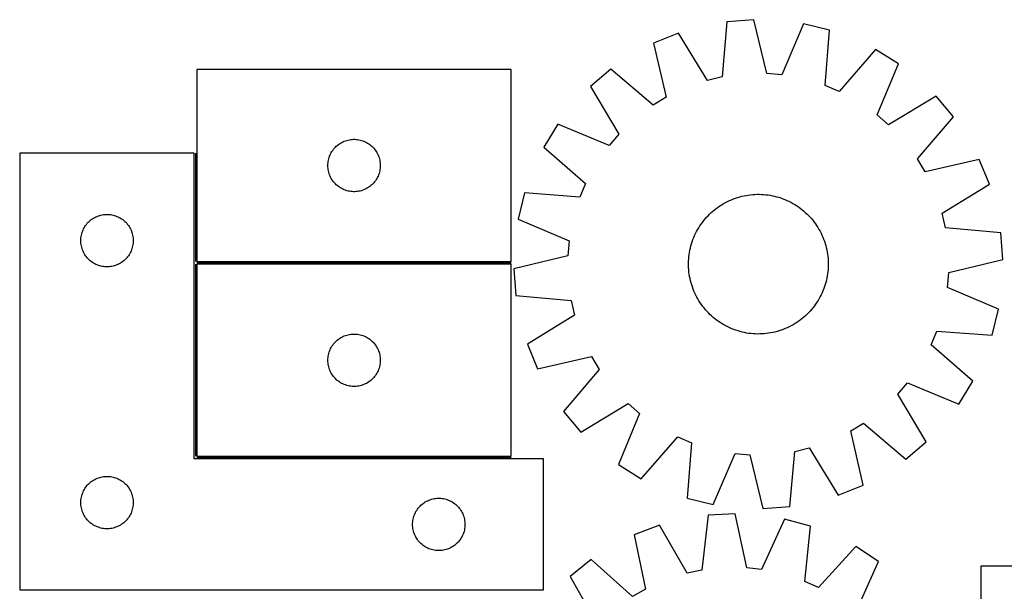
# Model space of a CAD drawing. Header units: millimetres. Extents: x 7 to 1493, y 7 to 2993.
# Tile 7 of 13: x 7 to 570, y 2666 to 2993. Entities that reach past the tile are written whole.
import ezdxf

# ---------------------------------------------------------------- set-up
doc = ezdxf.new("R2010")
doc.units = ezdxf.units.MM
doc.layers.add('COMMON', color=5, linetype='CONTINUOUS', true_color=0x0000ff)
doc.layers.add('CUT', color=7, linetype='CONTINUOUS', true_color=0x000000)

msp = doc.modelspace()

# ---------------------------------------------------------------- linework, layer by layer
at = {"layer": 'COMMON'}
for p, q in [((107.365693, 2916.894316), (107.365693, 2854.894318)), ((107.365693, 2853.394317), (107.365693, 2743.394317)), ((288.115694, 2854.144318), (108.115694, 2854.144318)), ((108.115694, 2742.644316), (288.115694, 2742.644316))]:
    msp.add_line(p, q, dxfattribs=at)
at = {"layer": 'CUT'}
for p, q in [((411.665427, 2992.260379), (408.847474, 2960.62126)), ((427.009635, 2993.394315), (411.665427, 2992.260379)), ((434.447832, 2962.513123), (427.009635, 2993.394315)), ((455.449493, 2991.019383), (442.992435, 2961.799588)), ((470.393108, 2987.356199), (455.449493, 2991.019383)), ((383.88362, 2985.730674), (369.640816, 2979.910616)), ((400.500579, 2958.659445), (383.88362, 2985.730674)), ((467.924441, 2955.687911), (470.393108, 2987.356199)), ((369.640816, 2979.910616), (376.737809, 2948.94923)), ((496.707126, 2976.309105), (475.830346, 2952.368871)), ((509.787362, 2968.207379), (496.707126, 2976.309105)), ((497.653481, 2938.851908), (509.787362, 2968.207379)), ((288.115694, 2964.894318), (108.115694, 2964.894318)), ((108.115694, 2964.894318), (108.115694, 2854.894318)), ((288.115694, 2854.894318), (288.115694, 2964.894318)), ((345.236538, 2965.115447), (333.489323, 2955.178974)), ((369.405674, 2944.5041), (345.236538, 2965.115447)), ((408.847474, 2960.62126), (400.500579, 2958.659445)), ((442.992435, 2961.799588), (434.447832, 2962.513123)), ((333.489323, 2955.178974), (349.806559, 2927.926038)), ((475.830346, 2952.368871), (467.924441, 2955.687911)), ((531.399741, 2949.56949), (504.146804, 2933.252254)), ((541.336213, 2937.822275), (531.399741, 2949.56949)), ((376.737809, 2948.94923), (369.405674, 2944.5041)), ((504.146804, 2933.252254), (497.653481, 2938.851908)), ((520.724867, 2913.653138), (541.336213, 2937.822275)), ((314.851434, 2933.566595), (306.749707, 2920.486359)), ((344.206905, 2921.432714), (314.851434, 2933.566595)), ((349.806559, 2927.926038), (344.206905, 2921.432714)), ((187.373411, 2920.36348), (187.926594, 2920.902598)), ((187.926594, 2920.902598), (188.506796, 2921.412525)), ((188.506796, 2921.412525), (189.11248, 2921.891907)), ((189.11248, 2921.891907), (189.742038, 2922.339473)), ((189.742038, 2922.339473), (190.393802, 2922.754037)), ((190.393802, 2922.754037), (191.066043, 2923.1345)), ((191.066043, 2923.1345), (191.756978, 2923.479852)), ((191.756978, 2923.479852), (192.464775, 2923.789177)), ((192.464775, 2923.789177), (193.187558, 2924.061656)), ((193.187558, 2924.061656), (193.923409, 2924.296566)), ((193.923409, 2924.296566), (194.670378, 2924.493284)), ((194.670378, 2924.493284), (195.426482, 2924.651287)), ((195.426482, 2924.651287), (196.189719, 2924.770158)), ((196.189719, 2924.770158), (196.958062, 2924.849581)), ((196.958062, 2924.849581), (197.729475, 2924.889345)), ((197.729475, 2924.889345), (198.501913, 2924.889345)), ((198.501913, 2924.889345), (199.273326, 2924.849581)), ((199.273326, 2924.849581), (200.041669, 2924.770158)), ((200.041669, 2924.770158), (200.804905, 2924.651287)), ((200.804905, 2924.651287), (201.56101, 2924.493284)), ((201.56101, 2924.493284), (202.307978, 2924.296566)), ((202.307978, 2924.296566), (203.04383, 2924.061656)), ((203.04383, 2924.061656), (203.766612, 2923.789177)), ((203.766612, 2923.789177), (204.47441, 2923.479852)), ((204.47441, 2923.479852), (205.165345, 2923.1345)), ((205.165345, 2923.1345), (205.837586, 2922.754037)), ((205.837586, 2922.754037), (206.48935, 2922.339473)), ((206.48935, 2922.339473), (207.118908, 2921.891907)), ((207.118908, 2921.891907), (207.724592, 2921.412525)), ((207.724592, 2921.412525), (208.304794, 2920.902598)), ((208.304794, 2920.902598), (208.857977, 2920.36348)), ((106.615693, 2916.894316), (6.615693, 2916.894316)), ((6.615693, 2916.894316), (6.615693, 2666.894316)), ((106.615693, 2741.894316), (106.615693, 2916.894316)), ((183.826163, 2914.45604), (184.079942, 2915.185599)), ((184.079942, 2915.185599), (184.37094, 2915.901127)), ((184.37094, 2915.901127), (184.698388, 2916.600725)), ((184.698388, 2916.600725), (185.061415, 2917.282539)), ((185.061415, 2917.282539), (185.45906, 2917.944761)), ((185.45906, 2917.944761), (185.890269, 2918.585634)), ((185.890269, 2918.585634), (186.353897, 2919.20346)), ((186.353897, 2919.20346), (186.848715, 2919.7966)), ((186.848715, 2919.7966), (187.373411, 2920.36348)), ((208.857977, 2920.36348), (209.382673, 2919.7966)), ((209.382673, 2919.7966), (209.877491, 2919.20346)), ((209.877491, 2919.20346), (210.341119, 2918.585634)), ((210.341119, 2918.585634), (210.772327, 2917.944761)), ((210.772327, 2917.944761), (211.169972, 2917.282539)), ((211.169972, 2917.282539), (211.533, 2916.600725)), ((211.533, 2916.600725), (211.860447, 2915.901127)), ((211.860447, 2915.901127), (212.151446, 2915.185599)), ((212.151446, 2915.185599), (212.405225, 2914.45604)), ((306.749707, 2920.486359), (330.689941, 2899.60958)), ((183.115694, 2909.894318), (183.135582, 2910.666499)), ((183.135582, 2909.122137), (183.115694, 2909.894318)), ((183.135582, 2910.666499), (183.195196, 2911.436633)), ((183.195196, 2911.436633), (183.294375, 2912.202677)), ((183.294375, 2912.202677), (183.432859, 2912.962599)), ((183.432859, 2912.962599), (183.610278, 2913.714385)), ((183.610278, 2913.714385), (183.826163, 2914.45604)), ((212.405225, 2914.45604), (212.62111, 2913.714385)), ((212.62111, 2913.714385), (212.798529, 2912.962599)), ((212.798529, 2912.962599), (212.937012, 2912.202677)), ((212.937012, 2912.202677), (213.036192, 2911.436633)), ((213.036192, 2911.436633), (213.095805, 2910.666499)), ((213.095805, 2910.666499), (213.115694, 2909.894318)), ((213.115694, 2909.894318), (213.095805, 2909.122137)), ((525.169997, 2906.321004), (520.724867, 2913.653138)), ((556.131383, 2913.417997), (525.169997, 2906.321004)), ((561.951441, 2899.175192), (556.131383, 2913.417997)), ((183.195196, 2908.352003), (183.135582, 2909.122137)), ((183.294375, 2907.585959), (183.195196, 2908.352003)), ((183.432859, 2906.826037), (183.294375, 2907.585959)), ((183.610278, 2906.074251), (183.432859, 2906.826037)), ((183.826163, 2905.332595), (183.610278, 2906.074251)), ((184.079942, 2904.603037), (183.826163, 2905.332595)), ((184.37094, 2903.887509), (184.079942, 2904.603037)), ((184.698388, 2903.187911), (184.37094, 2903.887509)), ((211.860447, 2903.887509), (211.533, 2903.187911)), ((212.151446, 2904.603037), (211.860447, 2903.887509)), ((212.405225, 2905.332595), (212.151446, 2904.603037)), ((212.62111, 2906.074251), (212.405225, 2905.332595)), ((212.798529, 2906.826037), (212.62111, 2906.074251)), ((212.937012, 2907.585959), (212.798529, 2906.826037)), ((213.036192, 2908.352003), (212.937012, 2907.585959)), ((213.095805, 2909.122137), (213.036192, 2908.352003)), ((185.061415, 2902.506097), (184.698388, 2903.187911)), ((185.45906, 2901.843875), (185.061415, 2902.506097)), ((185.890269, 2901.203001), (185.45906, 2901.843875)), ((186.353897, 2900.585176), (185.890269, 2901.203001)), ((186.848715, 2899.992036), (186.353897, 2900.585176)), ((187.373411, 2899.425156), (186.848715, 2899.992036)), ((187.926594, 2898.886037), (187.373411, 2899.425156)), ((188.506796, 2898.376111), (187.926594, 2898.886037)), ((189.11248, 2897.896729), (188.506796, 2898.376111)), ((207.724592, 2898.376111), (207.118908, 2897.896729)), ((208.304794, 2898.886037), (207.724592, 2898.376111)), ((208.857977, 2899.425156), (208.304794, 2898.886037)), ((209.382673, 2899.992036), (208.857977, 2899.425156)), ((209.877491, 2900.585176), (209.382673, 2899.992036)), ((210.341119, 2901.203001), (209.877491, 2900.585176)), ((210.772327, 2901.843875), (210.341119, 2901.203001)), ((211.169972, 2902.506097), (210.772327, 2901.843875)), ((211.533, 2903.187911), (211.169972, 2902.506097)), ((330.689941, 2899.60958), (327.370901, 2891.703674)), ((534.880212, 2882.558234), (561.951441, 2899.175192)), ((189.742038, 2897.449163), (189.11248, 2897.896729)), ((190.393802, 2897.034599), (189.742038, 2897.449163)), ((191.066043, 2896.654136), (190.393802, 2897.034599)), ((191.756978, 2896.308784), (191.066043, 2896.654136)), ((192.464775, 2895.999458), (191.756978, 2896.308784)), ((193.187558, 2895.72698), (192.464775, 2895.999458)), ((193.923409, 2895.49207), (193.187558, 2895.72698)), ((194.670378, 2895.295352), (193.923409, 2895.49207)), ((195.426482, 2895.137349), (194.670378, 2895.295352)), ((196.189719, 2895.018478), (195.426482, 2895.137349)), ((196.958062, 2894.939055), (196.189719, 2895.018478)), ((197.729475, 2894.899291), (196.958062, 2894.939055)), ((198.501913, 2894.899291), (197.729475, 2894.899291)), ((199.273326, 2894.939055), (198.501913, 2894.899291)), ((200.041669, 2895.018478), (199.273326, 2894.939055)), ((200.804905, 2895.137349), (200.041669, 2895.018478)), ((201.56101, 2895.295352), (200.804905, 2895.137349)), ((202.307978, 2895.49207), (201.56101, 2895.295352)), ((203.04383, 2895.72698), (202.307978, 2895.49207)), ((203.766612, 2895.999458), (203.04383, 2895.72698)), ((204.47441, 2896.308784), (203.766612, 2895.999458)), ((205.165345, 2896.654136), (204.47441, 2896.308784)), ((205.837586, 2897.034599), (205.165345, 2896.654136)), ((206.48935, 2897.449163), (205.837586, 2897.034599)), ((207.118908, 2897.896729), (206.48935, 2897.449163)), ((295.702614, 2894.172341), (292.039429, 2879.228726)), ((327.370901, 2891.703674), (295.702614, 2894.172341)), ((421.407698, 2892.562766), (422.641295, 2892.802028)), ((422.641295, 2892.802028), (423.881798, 2893.002423)), ((423.881798, 2893.002423), (425.127984, 2893.163753)), ((425.127984, 2893.163753), (426.378622, 2893.285861)), ((426.378622, 2893.285861), (427.632479, 2893.368625)), ((427.632479, 2893.368625), (428.888317, 2893.411963)), ((428.888317, 2893.411963), (430.144896, 2893.415834)), ((430.144896, 2893.415834), (431.400977, 2893.380232)), ((431.400977, 2893.380232), (432.65532, 2893.305193)), ((432.65532, 2893.305193), (433.906687, 2893.190792)), ((433.906687, 2893.190792), (435.153843, 2893.03714)), ((435.153843, 2893.03714), (436.395557, 2892.84439)), ((436.395557, 2892.84439), (437.630605, 2892.612733)), ((437.630605, 2892.612733), (438.857766, 2892.342395)), ((407.576011, 2886.78352), (408.634903, 2887.460097)), ((408.634903, 2887.460097), (409.714523, 2888.103079)), ((409.714523, 2888.103079), (410.813808, 2888.711832)), ((410.813808, 2888.711832), (411.931671, 2889.285756)), ((411.931671, 2889.285756), (413.06701, 2889.824283)), ((413.06701, 2889.824283), (414.218705, 2890.326883)), ((414.218705, 2890.326883), (415.385618, 2890.793059)), ((415.385618, 2890.793059), (416.566598, 2891.222352)), ((416.566598, 2891.222352), (417.760481, 2891.614337)), ((417.760481, 2891.614337), (418.966086, 2891.968628)), ((418.966086, 2891.968628), (420.182225, 2892.284875)), ((420.182225, 2892.284875), (421.407698, 2892.562766)), ((438.857766, 2892.342395), (440.07583, 2892.033645)), ((440.07583, 2892.033645), (441.283595, 2891.686787)), ((441.283595, 2891.686787), (442.479869, 2891.302164)), ((442.479869, 2891.302164), (443.663471, 2890.880154)), ((443.663471, 2890.880154), (444.833234, 2890.421175)), ((444.833234, 2890.421175), (445.988003, 2889.925679)), ((445.988003, 2889.925679), (447.126638, 2889.394155)), ((447.126638, 2889.394155), (448.248015, 2888.827129)), ((448.248015, 2888.827129), (449.351029, 2888.225158)), ((449.351029, 2888.225158), (450.434589, 2887.588839)), ((450.434589, 2887.588839), (451.497628, 2886.918797)), ((52.423408, 2881.296564), (53.170377, 2881.493282)), ((53.170377, 2881.493282), (53.926481, 2881.651285)), ((53.926481, 2881.651285), (54.689718, 2881.770156)), ((54.689718, 2881.770156), (55.458061, 2881.849579)), ((55.458061, 2881.849579), (56.229474, 2881.889343)), ((56.229474, 2881.889343), (57.001912, 2881.889343)), ((57.001912, 2881.889343), (57.773325, 2881.849579)), ((57.773325, 2881.849579), (58.541668, 2881.770156)), ((58.541668, 2881.770156), (59.304904, 2881.651285)), ((59.304904, 2881.651285), (60.061009, 2881.493282)), ((60.061009, 2881.493282), (60.807977, 2881.296564)), ((400.829139, 2881.166931), (401.714938, 2882.058203)), ((401.714938, 2882.058203), (402.628296, 2882.921212)), ((402.628296, 2882.921212), (403.56831, 2883.755106)), ((403.56831, 2883.755106), (404.534054, 2884.559062)), ((404.534054, 2884.559062), (405.524575, 2885.332287)), ((405.524575, 2885.332287), (406.538894, 2886.074017)), ((406.538894, 2886.074017), (407.576011, 2886.78352)), ((451.497628, 2886.918797), (452.539096, 2886.215696)), ((452.539096, 2886.215696), (453.557965, 2885.480228)), ((453.557965, 2885.480228), (454.55323, 2884.71312)), ((454.55323, 2884.71312), (455.523908, 2883.915128)), ((455.523908, 2883.915128), (456.469041, 2883.08704)), ((456.469041, 2883.08704), (457.387698, 2882.229674)), ((457.387698, 2882.229674), (458.27897, 2881.343875)), ((458.27897, 2881.343875), (459.141979, 2880.430517)), ((536.842027, 2874.211339), (534.880212, 2882.558234)), ((44.390268, 2875.585632), (44.853896, 2876.203458)), ((44.853896, 2876.203458), (45.348714, 2876.796598)), ((45.348714, 2876.796598), (45.87341, 2877.363478)), ((45.87341, 2877.363478), (46.426593, 2877.902596)), ((46.426593, 2877.902596), (47.006795, 2878.412523)), ((47.006795, 2878.412523), (47.612479, 2878.891905)), ((47.612479, 2878.891905), (48.242037, 2879.339471)), ((48.242037, 2879.339471), (48.893801, 2879.754035)), ((48.893801, 2879.754035), (49.566042, 2880.134498)), ((49.566042, 2880.134498), (50.256977, 2880.47985)), ((50.256977, 2880.47985), (50.964774, 2880.789175)), ((50.964774, 2880.789175), (51.687557, 2881.061654)), ((51.687557, 2881.061654), (52.423408, 2881.296564)), ((60.807977, 2881.296564), (61.543829, 2881.061654)), ((61.543829, 2881.061654), (62.266611, 2880.789175)), ((62.266611, 2880.789175), (62.974409, 2880.47985)), ((62.974409, 2880.47985), (63.665344, 2880.134498)), ((63.665344, 2880.134498), (64.337585, 2879.754035)), ((64.337585, 2879.754035), (64.989349, 2879.339471)), ((64.989349, 2879.339471), (65.618907, 2878.891905)), ((65.618907, 2878.891905), (66.224591, 2878.412523)), ((66.224591, 2878.412523), (66.804793, 2877.902596)), ((66.804793, 2877.902596), (67.357976, 2877.363478)), ((67.357976, 2877.363478), (67.882672, 2876.796598)), ((67.882672, 2876.796598), (68.37749, 2876.203458)), ((68.37749, 2876.203458), (68.841118, 2875.585632)), ((292.039429, 2879.228726), (321.259225, 2866.771668)), ((396.140015, 2875.276861), (396.843117, 2876.318329)), ((396.843117, 2876.318329), (397.578584, 2877.337198)), ((397.578584, 2877.337198), (398.345693, 2878.332463)), ((398.345693, 2878.332463), (399.143685, 2879.303141)), ((399.143685, 2879.303141), (399.971772, 2880.248275)), ((399.971772, 2880.248275), (400.829139, 2881.166931)), ((459.141979, 2880.430517), (459.975873, 2879.490502)), ((459.975873, 2879.490502), (460.779829, 2878.524758)), ((460.779829, 2878.524758), (461.553054, 2877.534238)), ((461.553054, 2877.534238), (462.294784, 2876.519918)), ((462.294784, 2876.519918), (463.004287, 2875.482801)), ((41.932858, 2869.962597), (42.110277, 2870.714383)), ((42.110277, 2870.714383), (42.326162, 2871.456038)), ((42.326162, 2871.456038), (42.579941, 2872.185597)), ((42.579941, 2872.185597), (42.870939, 2872.901125)), ((42.870939, 2872.901125), (43.198387, 2873.600723)), ((43.198387, 2873.600723), (43.561414, 2874.282537)), ((43.561414, 2874.282537), (43.959059, 2874.944759)), ((43.959059, 2874.944759), (44.390268, 2875.585632)), ((68.841118, 2875.585632), (69.272326, 2874.944759)), ((69.272326, 2874.944759), (69.669971, 2874.282537)), ((69.669971, 2874.282537), (70.032999, 2873.600723)), ((70.032999, 2873.600723), (70.360446, 2872.901125)), ((70.360446, 2872.901125), (70.651445, 2872.185597)), ((70.651445, 2872.185597), (70.905224, 2871.456038)), ((70.905224, 2871.456038), (71.121109, 2870.714383)), ((71.121109, 2870.714383), (71.298528, 2869.962597)), ((393.133134, 2869.767236), (393.664657, 2870.905871)), ((393.664657, 2870.905871), (394.231684, 2872.027248)), ((394.231684, 2872.027248), (394.833654, 2873.130262)), ((394.833654, 2873.130262), (395.469974, 2874.213823)), ((395.469974, 2874.213823), (396.140015, 2875.276861)), ((463.004287, 2875.482801), (463.680864, 2874.42391)), ((463.680864, 2874.42391), (464.323846, 2873.344289)), ((464.323846, 2873.344289), (464.932599, 2872.245005)), ((464.932599, 2872.245005), (465.506523, 2871.127142)), ((465.506523, 2871.127142), (466.04505, 2869.991802)), ((568.481146, 2871.393386), (536.842027, 2874.211339)), ((569.615081, 2856.049177), (568.481146, 2871.393386)), ((41.615693, 2866.894316), (41.635581, 2867.666497)), ((41.635581, 2866.122135), (41.615693, 2866.894316)), ((41.635581, 2867.666497), (41.695195, 2868.436631)), ((41.695195, 2865.352001), (41.635581, 2866.122135)), ((41.695195, 2868.436631), (41.794374, 2869.202675)), ((41.794374, 2864.585957), (41.695195, 2865.352001)), ((41.794374, 2869.202675), (41.932858, 2869.962597)), ((41.932858, 2863.826035), (41.794374, 2864.585957)), ((71.298528, 2869.962597), (71.437011, 2869.202675)), ((71.437011, 2864.585957), (71.298528, 2863.826035)), ((71.437011, 2869.202675), (71.536191, 2868.436631)), ((71.536191, 2865.352001), (71.437011, 2864.585957)), ((71.536191, 2868.436631), (71.595804, 2867.666497)), ((71.595804, 2866.122135), (71.536191, 2865.352001)), ((71.595804, 2867.666497), (71.615693, 2866.894316)), ((71.615693, 2866.894316), (71.595804, 2866.122135)), ((321.259225, 2866.771668), (320.545689, 2858.227065)), ((391.025167, 2863.855063), (391.372025, 2865.062828)), ((391.372025, 2865.062828), (391.756649, 2866.259102)), ((391.756649, 2866.259102), (392.178658, 2867.442705)), ((392.178658, 2867.442705), (392.637638, 2868.612467)), ((392.637638, 2868.612467), (393.133134, 2869.767236)), ((466.04505, 2869.991802), (466.54765, 2868.840108)), ((466.54765, 2868.840108), (467.013826, 2867.673195)), ((467.013826, 2867.673195), (467.443119, 2866.492214)), ((467.443119, 2866.492214), (467.835104, 2865.298332)), ((467.835104, 2865.298332), (468.189395, 2864.092727)), ((42.110277, 2863.074249), (41.932858, 2863.826035)), ((42.326162, 2862.332593), (42.110277, 2863.074249)), ((42.579941, 2861.603035), (42.326162, 2862.332593)), ((42.870939, 2860.887507), (42.579941, 2861.603035)), ((43.198387, 2860.187909), (42.870939, 2860.887507)), ((43.561414, 2859.506095), (43.198387, 2860.187909)), ((43.959059, 2858.843873), (43.561414, 2859.506095)), ((44.390268, 2858.202999), (43.959059, 2858.843873)), ((69.272326, 2858.843873), (68.841118, 2858.202999)), ((69.669971, 2859.506095), (69.272326, 2858.843873)), ((70.032999, 2860.187909), (69.669971, 2859.506095)), ((70.360446, 2860.887507), (70.032999, 2860.187909)), ((70.651445, 2861.603035), (70.360446, 2860.887507)), ((70.905224, 2862.332593), (70.651445, 2861.603035)), ((71.121109, 2863.074249), (70.905224, 2862.332593)), ((71.298528, 2863.826035), (71.121109, 2863.074249)), ((389.868021, 2857.68592), (390.021672, 2858.933076)), ((390.021672, 2858.933076), (390.214422, 2860.174791)), ((390.214422, 2860.174791), (390.44608, 2861.409838)), ((390.44608, 2861.409838), (390.716417, 2862.636999)), ((390.716417, 2862.636999), (391.025167, 2863.855063)), ((468.189395, 2864.092727), (468.505642, 2862.876587)), ((468.505642, 2862.876587), (468.783533, 2861.651115)), ((468.783533, 2861.651115), (469.022794, 2860.417518)), ((469.022794, 2860.417518), (469.223189, 2859.177015)), ((469.223189, 2859.177015), (469.38452, 2857.930829)), ((44.853896, 2857.585174), (44.390268, 2858.202999)), ((45.348714, 2856.992034), (44.853896, 2857.585174)), ((45.87341, 2856.425154), (45.348714, 2856.992034)), ((46.426593, 2855.886035), (45.87341, 2856.425154)), ((47.006795, 2855.376109), (46.426593, 2855.886035)), ((47.612479, 2854.896727), (47.006795, 2855.376109)), ((48.242037, 2854.449161), (47.612479, 2854.896727)), ((48.893801, 2854.034597), (48.242037, 2854.449161)), ((49.566042, 2853.654134), (48.893801, 2854.034597)), ((50.256977, 2853.308782), (49.566042, 2853.654134)), ((50.964774, 2852.999456), (50.256977, 2853.308782)), ((62.974409, 2853.308782), (62.266611, 2852.999456)), ((63.665344, 2853.654134), (62.974409, 2853.308782)), ((64.337585, 2854.034597), (63.665344, 2853.654134)), ((64.989349, 2854.449161), (64.337585, 2854.034597)), ((65.618907, 2854.896727), (64.989349, 2854.449161)), ((66.224591, 2855.376109), (65.618907, 2854.896727)), ((66.804793, 2855.886035), (66.224591, 2855.376109)), ((67.357976, 2856.425154), (66.804793, 2855.886035)), ((67.882672, 2856.992034), (67.357976, 2856.425154)), ((68.37749, 2857.585174), (67.882672, 2856.992034)), ((68.841118, 2858.202999), (68.37749, 2857.585174)), ((108.115694, 2854.894318), (288.115694, 2854.894318)), ((288.115694, 2853.394317), (108.115694, 2853.394317)), ((108.115694, 2853.394317), (108.115694, 2743.394317)), ((288.115694, 2743.394317), (288.115694, 2853.394317)), ((320.545689, 2858.227065), (289.664498, 2850.788868)), ((389.642979, 2853.92413), (389.678581, 2855.180211)), ((389.646849, 2852.66755), (389.642979, 2853.92413)), ((389.678581, 2855.180211), (389.753619, 2856.434553)), ((389.753619, 2856.434553), (389.868021, 2857.68592)), ((469.38452, 2857.930829), (469.506628, 2856.68019)), ((469.506628, 2856.68019), (469.589392, 2855.426333)), ((469.589392, 2855.426333), (469.63273, 2854.170496)), ((469.63273, 2854.170496), (469.6366, 2852.913916)), ((538.73389, 2848.610981), (569.615081, 2856.049177)), ((51.687557, 2852.726978), (50.964774, 2852.999456)), ((52.423408, 2852.492068), (51.687557, 2852.726978)), ((53.170377, 2852.29535), (52.423408, 2852.492068)), ((53.926481, 2852.137347), (53.170377, 2852.29535)), ((54.689718, 2852.018476), (53.926481, 2852.137347)), ((55.458061, 2851.939053), (54.689718, 2852.018476)), ((56.229474, 2851.899289), (55.458061, 2851.939053)), ((57.001912, 2851.899289), (56.229474, 2851.899289)), ((57.773325, 2851.939053), (57.001912, 2851.899289)), ((58.541668, 2852.018476), (57.773325, 2851.939053)), ((59.304904, 2852.137347), (58.541668, 2852.018476)), ((60.061009, 2852.29535), (59.304904, 2852.137347)), ((60.807977, 2852.492068), (60.061009, 2852.29535)), ((61.543829, 2852.726978), (60.807977, 2852.492068)), ((62.266611, 2852.999456), (61.543829, 2852.726978)), ((289.664498, 2850.788868), (290.798433, 2835.44466)), ((389.690188, 2851.411712), (389.646849, 2852.66755)), ((389.772952, 2850.157856), (389.690188, 2851.411712)), ((389.895059, 2848.907217), (389.772952, 2850.157856)), ((390.05639, 2847.661031), (389.895059, 2848.907217)), ((390.256785, 2846.420528), (390.05639, 2847.661031)), ((469.257907, 2847.904969), (469.065157, 2846.663255)), ((469.411558, 2849.152125), (469.257907, 2847.904969)), ((469.52596, 2850.403492), (469.411558, 2849.152125)), ((469.600999, 2851.657835), (469.52596, 2850.403492)), ((469.6366, 2852.913916), (469.600999, 2851.657835)), ((538.020355, 2840.066378), (538.73389, 2848.610981)), ((390.496046, 2845.186931), (390.256785, 2846.420528)), ((390.773937, 2843.961458), (390.496046, 2845.186931)), ((391.090185, 2842.745319), (390.773937, 2843.961458)), ((391.444476, 2841.539714), (391.090185, 2842.745319)), ((468.254412, 2842.982983), (467.907554, 2841.775218)), ((468.563162, 2844.201047), (468.254412, 2842.982983)), ((468.833499, 2845.428208), (468.563162, 2844.201047)), ((469.065157, 2846.663255), (468.833499, 2845.428208)), ((391.836461, 2840.345832), (391.444476, 2841.539714)), ((392.265753, 2839.164851), (391.836461, 2840.345832)), ((392.73193, 2837.997938), (392.265753, 2839.164851)), ((393.234529, 2836.846243), (392.73193, 2837.997938)), ((393.773057, 2835.710904), (393.234529, 2836.846243)), ((466.146446, 2837.07081), (465.614922, 2835.932175)), ((466.641942, 2838.225578), (466.146446, 2837.07081)), ((467.100921, 2839.395341), (466.641942, 2838.225578)), ((467.522931, 2840.578944), (467.100921, 2839.395341)), ((467.907554, 2841.775218), (467.522931, 2840.578944)), ((567.24015, 2827.609319), (538.020355, 2840.066378)), ((290.798433, 2835.44466), (322.437553, 2832.626707)), ((322.437553, 2832.626707), (324.399368, 2824.279812)), ((394.34698, 2834.593041), (393.773057, 2835.710904)), ((394.955734, 2833.493756), (394.34698, 2834.593041)), ((395.598716, 2832.414136), (394.955734, 2833.493756)), ((396.275292, 2831.355244), (395.598716, 2832.414136)), ((396.984796, 2830.318127), (396.275292, 2831.355244)), ((463.139564, 2831.561184), (462.436463, 2830.519716)), ((463.809605, 2832.624223), (463.139564, 2831.561184)), ((464.445925, 2833.707784), (463.809605, 2832.624223)), ((465.047895, 2834.810797), (464.445925, 2833.707784)), ((465.614922, 2835.932175), (465.047895, 2834.810797)), ((397.726526, 2829.303808), (396.984796, 2830.318127)), ((398.49975, 2828.313288), (397.726526, 2829.303808)), ((399.303706, 2827.347544), (398.49975, 2828.313288)), ((400.1376, 2826.407529), (399.303706, 2827.347544)), ((401.000609, 2825.494171), (400.1376, 2826.407529)), ((401.891882, 2824.608372), (401.000609, 2825.494171)), ((458.450441, 2825.671115), (457.564641, 2824.779842)), ((459.307807, 2826.589771), (458.450441, 2825.671115)), ((460.135895, 2827.534905), (459.307807, 2826.589771)), ((460.933887, 2828.505583), (460.135895, 2827.534905)), ((461.700995, 2829.500847), (460.933887, 2828.505583)), ((462.436463, 2830.519716), (461.700995, 2829.500847)), ((563.576965, 2812.665704), (567.24015, 2827.609319)), ((324.399368, 2824.279812), (297.328139, 2807.662853)), ((402.810538, 2823.751005), (401.891882, 2824.608372)), ((403.755672, 2822.922918), (402.810538, 2823.751005)), ((404.72635, 2822.124926), (403.755672, 2822.922918)), ((405.721614, 2821.357818), (404.72635, 2822.124926)), ((406.740483, 2820.62235), (405.721614, 2821.357818)), ((407.781951, 2819.919248), (406.740483, 2820.62235)), ((408.84499, 2819.249207), (407.781951, 2819.919248)), ((450.644677, 2819.377949), (449.565056, 2818.734967)), ((451.703568, 2820.054526), (450.644677, 2819.377949)), ((452.740685, 2820.764029), (451.703568, 2820.054526)), ((453.755004, 2821.505759), (452.740685, 2820.764029)), ((454.745525, 2822.278983), (453.755004, 2821.505759)), ((455.711269, 2823.082939), (454.745525, 2822.278983)), ((456.651284, 2823.916833), (455.711269, 2823.082939)), ((457.564641, 2824.779842), (456.651284, 2823.916833)), ((409.928551, 2818.612887), (408.84499, 2819.249207)), ((411.031564, 2818.010917), (409.928551, 2818.612887)), ((412.152942, 2817.443891), (411.031564, 2818.010917)), ((413.291577, 2816.912367), (412.152942, 2817.443891)), ((414.446345, 2816.416871), (413.291577, 2816.912367)), ((415.616108, 2815.957892), (414.446345, 2816.416871)), ((416.79971, 2815.535882), (415.616108, 2815.957892)), ((417.995984, 2815.151258), (416.79971, 2815.535882)), ((419.203749, 2814.8044), (417.995984, 2815.151258)), ((420.421814, 2814.49565), (419.203749, 2814.8044)), ((421.648975, 2814.225313), (420.421814, 2814.49565)), ((422.884022, 2813.993655), (421.648975, 2814.225313)), ((424.125736, 2813.800906), (422.884022, 2813.993655)), ((425.372892, 2813.647254), (424.125736, 2813.800906)), ((426.624259, 2813.532853), (425.372892, 2813.647254)), ((434.151596, 2813.674292), (432.900957, 2813.552185)), ((435.397781, 2813.835623), (434.151596, 2813.674292)), ((436.638285, 2814.036018), (435.397781, 2813.835623)), ((437.871882, 2814.275279), (436.638285, 2814.036018)), ((439.097354, 2814.553171), (437.871882, 2814.275279)), ((440.313493, 2814.869418), (439.097354, 2814.553171)), ((441.519099, 2815.223709), (440.313493, 2814.869418)), ((442.712981, 2815.615694), (441.519099, 2815.223709)), ((443.893961, 2816.044987), (442.712981, 2815.615694)), ((445.060875, 2816.511163), (443.893961, 2816.044987)), ((446.212569, 2817.013763), (445.060875, 2816.511163)), ((447.347908, 2817.55229), (446.212569, 2817.013763)), ((448.465772, 2818.126213), (447.347908, 2817.55229)), ((449.565056, 2818.734967), (448.465772, 2818.126213)), ((528.589638, 2807.228466), (531.908678, 2815.134372)), ((531.908678, 2815.134372), (563.576965, 2812.665704)), ((186.353897, 2807.703459), (186.848715, 2808.296599)), ((186.848715, 2808.296599), (187.373411, 2808.863479)), ((187.373411, 2808.863479), (187.926594, 2809.402597)), ((187.926594, 2809.402597), (188.506796, 2809.912524)), ((188.506796, 2809.912524), (189.11248, 2810.391906)), ((189.11248, 2810.391906), (189.742038, 2810.839472)), ((189.742038, 2810.839472), (190.393802, 2811.254036)), ((190.393802, 2811.254036), (191.066043, 2811.634499)), ((191.066043, 2811.634499), (191.756978, 2811.979851)), ((191.756978, 2811.979851), (192.464775, 2812.289176)), ((192.464775, 2812.289176), (193.187558, 2812.561655)), ((193.187558, 2812.561655), (193.923409, 2812.796565)), ((193.923409, 2812.796565), (194.670378, 2812.993283)), ((194.670378, 2812.993283), (195.426482, 2813.151286)), ((195.426482, 2813.151286), (196.189719, 2813.270157)), ((196.189719, 2813.270157), (196.958062, 2813.34958)), ((196.958062, 2813.34958), (197.729475, 2813.389344)), ((197.729475, 2813.389344), (198.501913, 2813.389344)), ((198.501913, 2813.389344), (199.273326, 2813.34958)), ((199.273326, 2813.34958), (200.041669, 2813.270157)), ((200.041669, 2813.270157), (200.804905, 2813.151286)), ((200.804905, 2813.151286), (201.56101, 2812.993283)), ((201.56101, 2812.993283), (202.307978, 2812.796565)), ((202.307978, 2812.796565), (203.04383, 2812.561655)), ((203.04383, 2812.561655), (203.766612, 2812.289176)), ((203.766612, 2812.289176), (204.47441, 2811.979851)), ((204.47441, 2811.979851), (205.165345, 2811.634499)), ((205.165345, 2811.634499), (205.837586, 2811.254036)), ((205.837586, 2811.254036), (206.48935, 2810.839472)), ((206.48935, 2810.839472), (207.118908, 2810.391906)), ((207.118908, 2810.391906), (207.724592, 2809.912524)), ((207.724592, 2809.912524), (208.304794, 2809.402597)), ((208.304794, 2809.402597), (208.857977, 2808.863479)), ((208.857977, 2808.863479), (209.382673, 2808.296599)), ((209.382673, 2808.296599), (209.877491, 2807.703459)), ((427.878602, 2813.457814), (426.624259, 2813.532853)), ((429.134683, 2813.422212), (427.878602, 2813.457814)), ((430.391262, 2813.426082), (429.134683, 2813.422212)), ((431.6471, 2813.469421), (430.391262, 2813.426082)), ((432.900957, 2813.552185), (431.6471, 2813.469421)), ((183.610278, 2802.214384), (183.826163, 2802.956039)), ((183.826163, 2802.956039), (184.079942, 2803.685598)), ((184.079942, 2803.685598), (184.37094, 2804.401126)), ((184.37094, 2804.401126), (184.698388, 2805.100724)), ((184.698388, 2805.100724), (185.061415, 2805.782538)), ((185.061415, 2805.782538), (185.45906, 2806.44476)), ((185.45906, 2806.44476), (185.890269, 2807.085633)), ((185.890269, 2807.085633), (186.353897, 2807.703459)), ((209.877491, 2807.703459), (210.341119, 2807.085633)), ((210.341119, 2807.085633), (210.772327, 2806.44476)), ((210.772327, 2806.44476), (211.169972, 2805.782538)), ((211.169972, 2805.782538), (211.533, 2805.100724)), ((211.533, 2805.100724), (211.860447, 2804.401126)), ((211.860447, 2804.401126), (212.151446, 2803.685598)), ((212.151446, 2803.685598), (212.405225, 2802.956039)), ((212.405225, 2802.956039), (212.62111, 2802.214384)), ((297.328139, 2807.662853), (303.148197, 2793.420049)), ((552.529872, 2786.351686), (528.589638, 2807.228466)), ((183.115694, 2798.394317), (183.135582, 2799.166498)), ((183.135582, 2797.622136), (183.115694, 2798.394317)), ((183.135582, 2799.166498), (183.195196, 2799.936632)), ((183.195196, 2796.852002), (183.135582, 2797.622136)), ((183.195196, 2799.936632), (183.294375, 2800.702676)), ((183.294375, 2796.085958), (183.195196, 2796.852002)), ((183.294375, 2800.702676), (183.432859, 2801.462598)), ((183.432859, 2801.462598), (183.610278, 2802.214384)), ((212.62111, 2802.214384), (212.798529, 2801.462598)), ((212.798529, 2801.462598), (212.937012, 2800.702676)), ((212.937012, 2800.702676), (213.036192, 2799.936632)), ((213.036192, 2796.852002), (212.937012, 2796.085958)), ((213.036192, 2799.936632), (213.095805, 2799.166498)), ((213.095805, 2797.622136), (213.036192, 2796.852002)), ((213.095805, 2799.166498), (213.115694, 2798.394317)), ((213.115694, 2798.394317), (213.095805, 2797.622136)), ((303.148197, 2793.420049), (334.109583, 2800.517042)), ((334.109583, 2800.517042), (338.554712, 2793.184908)), ((183.432859, 2795.326036), (183.294375, 2796.085958)), ((183.610278, 2794.57425), (183.432859, 2795.326036)), ((183.826163, 2793.832594), (183.610278, 2794.57425)), ((184.079942, 2793.103036), (183.826163, 2793.832594)), ((184.37094, 2792.387508), (184.079942, 2793.103036)), ((184.698388, 2791.68791), (184.37094, 2792.387508)), ((185.061415, 2791.006096), (184.698388, 2791.68791)), ((211.533, 2791.68791), (211.169972, 2791.006096)), ((211.860447, 2792.387508), (211.533, 2791.68791)), ((212.151446, 2793.103036), (211.860447, 2792.387508)), ((212.405225, 2793.832594), (212.151446, 2793.103036)), ((212.62111, 2794.57425), (212.405225, 2793.832594)), ((212.798529, 2795.326036), (212.62111, 2794.57425)), ((212.937012, 2796.085958), (212.798529, 2795.326036)), ((338.554712, 2793.184908), (317.943366, 2769.015771)), ((185.45906, 2790.343874), (185.061415, 2791.006096)), ((185.890269, 2789.703), (185.45906, 2790.343874)), ((186.353897, 2789.085175), (185.890269, 2789.703)), ((186.848715, 2788.492035), (186.353897, 2789.085175)), ((187.373411, 2787.925155), (186.848715, 2788.492035)), ((187.926594, 2787.386036), (187.373411, 2787.925155)), ((188.506796, 2786.87611), (187.926594, 2787.386036)), ((189.11248, 2786.396728), (188.506796, 2786.87611)), ((189.742038, 2785.949162), (189.11248, 2786.396728)), ((190.393802, 2785.534598), (189.742038, 2785.949162)), ((191.066043, 2785.154135), (190.393802, 2785.534598)), ((205.837586, 2785.534598), (205.165345, 2785.154135)), ((206.48935, 2785.949162), (205.837586, 2785.534598)), ((207.118908, 2786.396728), (206.48935, 2785.949162)), ((207.724592, 2786.87611), (207.118908, 2786.396728)), ((208.304794, 2787.386036), (207.724592, 2786.87611)), ((208.857977, 2787.925155), (208.304794, 2787.386036)), ((209.382673, 2788.492035), (208.857977, 2787.925155)), ((209.877491, 2789.085175), (209.382673, 2788.492035)), ((210.341119, 2789.703), (209.877491, 2789.085175)), ((210.772327, 2790.343874), (210.341119, 2789.703)), ((211.169972, 2791.006096), (210.772327, 2790.343874)), ((544.428145, 2773.27145), (552.529872, 2786.351686)), ((191.756978, 2784.808783), (191.066043, 2785.154135)), ((192.464775, 2784.499457), (191.756978, 2784.808783)), ((193.187558, 2784.226979), (192.464775, 2784.499457)), ((193.923409, 2783.992069), (193.187558, 2784.226979)), ((194.670378, 2783.795351), (193.923409, 2783.992069)), ((195.426482, 2783.637348), (194.670378, 2783.795351)), ((196.189719, 2783.518477), (195.426482, 2783.637348)), ((196.958062, 2783.439054), (196.189719, 2783.518477)), ((197.729475, 2783.39929), (196.958062, 2783.439054)), ((198.501913, 2783.39929), (197.729475, 2783.39929)), ((199.273326, 2783.439054), (198.501913, 2783.39929)), ((200.041669, 2783.518477), (199.273326, 2783.439054)), ((200.804905, 2783.637348), (200.041669, 2783.518477)), ((201.56101, 2783.795351), (200.804905, 2783.637348)), ((202.307978, 2783.992069), (201.56101, 2783.795351)), ((203.04383, 2784.226979), (202.307978, 2783.992069)), ((203.766612, 2784.499457), (203.04383, 2784.226979)), ((204.47441, 2784.808783), (203.766612, 2784.499457)), ((205.165345, 2785.154135), (204.47441, 2784.808783)), ((509.473021, 2778.912008), (515.072674, 2785.405332)), ((515.072674, 2785.405332), (544.428145, 2773.27145)), ((525.790257, 2751.659071), (509.473021, 2778.912008)), ((317.943366, 2769.015771), (327.879838, 2757.268556)), ((327.879838, 2757.268556), (355.132775, 2773.585792)), ((355.132775, 2773.585792), (361.626098, 2767.986138)), ((361.626098, 2767.986138), (349.492217, 2738.630667)), ((482.541771, 2757.888816), (489.873905, 2762.333945)), ((489.638763, 2726.92743), (482.541771, 2757.888816)), ((489.873905, 2762.333945), (514.043041, 2741.722599)), ((362.572453, 2730.52894), (383.449233, 2754.469175)), ((383.449233, 2754.469175), (391.355139, 2751.150135)), ((514.043041, 2741.722599), (525.790257, 2751.659071)), ((391.355139, 2751.150135), (388.886471, 2719.481847)), ((447.614153, 2714.577666), (450.432106, 2746.216786)), ((450.432106, 2746.216786), (458.779001, 2748.178601)), ((458.779001, 2748.178601), (475.395959, 2721.107372)), ((306.615693, 2741.894316), (106.615693, 2741.894316)), ((108.115694, 2743.394317), (288.115694, 2743.394317)), ((306.615693, 2666.894316), (306.615693, 2741.894316)), ((403.830086, 2715.818662), (416.287144, 2745.038458)), ((416.287144, 2745.038458), (424.831747, 2744.324923)), ((424.831747, 2744.324923), (432.269944, 2713.443731)), ((349.492217, 2738.630667), (362.572453, 2730.52894)), ((47.612479, 2728.891905), (48.242037, 2729.339471)), ((48.242037, 2729.339471), (48.893801, 2729.754035)), ((48.893801, 2729.754035), (49.566042, 2730.134498)), ((49.566042, 2730.134498), (50.256977, 2730.47985)), ((50.256977, 2730.47985), (50.964774, 2730.789175)), ((50.964774, 2730.789175), (51.687557, 2731.061654)), ((51.687557, 2731.061654), (52.423408, 2731.296564)), ((52.423408, 2731.296564), (53.170377, 2731.493282)), ((53.170377, 2731.493282), (53.926481, 2731.651285)), ((53.926481, 2731.651285), (54.689718, 2731.770156)), ((54.689718, 2731.770156), (55.458061, 2731.849579)), ((55.458061, 2731.849579), (56.229474, 2731.889343)), ((56.229474, 2731.889343), (57.001912, 2731.889343)), ((57.001912, 2731.889343), (57.773325, 2731.849579)), ((57.773325, 2731.849579), (58.541668, 2731.770156)), ((58.541668, 2731.770156), (59.304904, 2731.651285)), ((59.304904, 2731.651285), (60.061009, 2731.493282)), ((60.061009, 2731.493282), (60.807977, 2731.296564)), ((60.807977, 2731.296564), (61.543829, 2731.061654)), ((61.543829, 2731.061654), (62.266611, 2730.789175)), ((62.266611, 2730.789175), (62.974409, 2730.47985)), ((62.974409, 2730.47985), (63.665344, 2730.134498)), ((63.665344, 2730.134498), (64.337585, 2729.754035)), ((64.337585, 2729.754035), (64.989349, 2729.339471)), ((64.989349, 2729.339471), (65.618907, 2728.891905)), ((42.870939, 2722.901125), (43.198387, 2723.600723)), ((43.198387, 2723.600723), (43.561414, 2724.282537)), ((43.561414, 2724.282537), (43.959059, 2724.944759)), ((43.959059, 2724.944759), (44.390268, 2725.585632)), ((44.390268, 2725.585632), (44.853896, 2726.203458)), ((44.853896, 2726.203458), (45.348714, 2726.796598)), ((45.348714, 2726.796598), (45.87341, 2727.363478)), ((45.87341, 2727.363478), (46.426593, 2727.902596)), ((46.426593, 2727.902596), (47.006795, 2728.412523)), ((47.006795, 2728.412523), (47.612479, 2728.891905)), ((65.618907, 2728.891905), (66.224591, 2728.412523)), ((66.224591, 2728.412523), (66.804793, 2727.902596)), ((66.804793, 2727.902596), (67.357976, 2727.363478)), ((67.357976, 2727.363478), (67.882672, 2726.796598)), ((67.882672, 2726.796598), (68.37749, 2726.203458)), ((68.37749, 2726.203458), (68.841118, 2725.585632)), ((68.841118, 2725.585632), (69.272326, 2724.944759)), ((69.272326, 2724.944759), (69.669971, 2724.282537)), ((69.669971, 2724.282537), (70.032999, 2723.600723)), ((70.032999, 2723.600723), (70.360446, 2722.901125)), ((475.395959, 2721.107372), (489.638763, 2726.92743)), ((41.635581, 2717.666497), (41.695195, 2718.436631)), ((41.695195, 2718.436631), (41.794374, 2719.202675)), ((41.794374, 2719.202675), (41.932858, 2719.962597)), ((41.932858, 2719.962597), (42.110277, 2720.714383)), ((42.110277, 2720.714383), (42.326162, 2721.456038)), ((42.326162, 2721.456038), (42.579941, 2722.185597)), ((42.579941, 2722.185597), (42.870939, 2722.901125)), ((70.360446, 2722.901125), (70.651445, 2722.185597)), ((70.651445, 2722.185597), (70.905224, 2721.456038)), ((70.905224, 2721.456038), (71.121109, 2720.714383)), ((71.121109, 2720.714383), (71.298528, 2719.962597)), ((71.298528, 2719.962597), (71.437011, 2719.202675)), ((71.437011, 2719.202675), (71.536191, 2718.436631)), ((71.536191, 2718.436631), (71.595804, 2717.666497)), ((239.566042, 2717.634498), (240.256977, 2717.97985)), ((240.256977, 2717.97985), (240.964774, 2718.289175)), ((240.964774, 2718.289175), (241.687557, 2718.561654)), ((241.687557, 2718.561654), (242.423408, 2718.796564)), ((242.423408, 2718.796564), (243.170377, 2718.993282)), ((243.170377, 2718.993282), (243.926481, 2719.151285)), ((243.926481, 2719.151285), (244.689718, 2719.270156)), ((244.689718, 2719.270156), (245.458061, 2719.349579)), ((245.458061, 2719.349579), (246.229474, 2719.389343)), ((246.229474, 2719.389343), (247.001912, 2719.389343)), ((247.001912, 2719.389343), (247.773325, 2719.349579)), ((247.773325, 2719.349579), (248.541668, 2719.270156)), ((248.541668, 2719.270156), (249.304904, 2719.151285)), ((249.304904, 2719.151285), (250.061009, 2718.993282)), ((250.061009, 2718.993282), (250.807977, 2718.796564)), ((250.807977, 2718.796564), (251.543829, 2718.561654)), ((251.543829, 2718.561654), (252.266611, 2718.289175)), ((252.266611, 2718.289175), (252.974409, 2717.97985)), ((252.974409, 2717.97985), (253.665344, 2717.634498)), ((388.886471, 2719.481847), (403.830086, 2715.818662)), ((41.615693, 2716.894316), (41.635581, 2717.666497)), ((41.635581, 2716.122135), (41.615693, 2716.894316)), ((41.695195, 2715.352001), (41.635581, 2716.122135)), ((41.794374, 2714.585957), (41.695195, 2715.352001)), ((41.932858, 2713.826035), (41.794374, 2714.585957)), ((42.110277, 2713.074249), (41.932858, 2713.826035)), ((42.326162, 2712.332593), (42.110277, 2713.074249)), ((42.579941, 2711.603035), (42.326162, 2712.332593)), ((70.905224, 2712.332593), (70.651445, 2711.603035)), ((71.121109, 2713.074249), (70.905224, 2712.332593)), ((71.298528, 2713.826035), (71.121109, 2713.074249)), ((71.437011, 2714.585957), (71.298528, 2713.826035)), ((71.536191, 2715.352001), (71.437011, 2714.585957)), ((71.595804, 2716.122135), (71.536191, 2715.352001)), ((71.595804, 2717.666497), (71.615693, 2716.894316)), ((71.615693, 2716.894316), (71.595804, 2716.122135)), ((233.561414, 2711.782537), (233.959059, 2712.444759)), ((233.959059, 2712.444759), (234.390268, 2713.085632)), ((234.390268, 2713.085632), (234.853896, 2713.703458)), ((234.853896, 2713.703458), (235.348714, 2714.296598)), ((235.348714, 2714.296598), (235.87341, 2714.863478)), ((235.87341, 2714.863478), (236.426593, 2715.402596)), ((236.426593, 2715.402596), (237.006795, 2715.912523)), ((237.006795, 2715.912523), (237.612479, 2716.391905)), ((237.612479, 2716.391905), (238.242037, 2716.839471)), ((238.242037, 2716.839471), (238.893801, 2717.254035)), ((238.893801, 2717.254035), (239.566042, 2717.634498)), ((253.665344, 2717.634498), (254.337585, 2717.254035)), ((254.337585, 2717.254035), (254.989349, 2716.839471)), ((254.989349, 2716.839471), (255.618907, 2716.391905)), ((255.618907, 2716.391905), (256.224591, 2715.912523)), ((256.224591, 2715.912523), (256.804793, 2715.402596)), ((256.804793, 2715.402596), (257.357976, 2714.863478)), ((257.357976, 2714.863478), (257.882672, 2714.296598)), ((257.882672, 2714.296598), (258.37749, 2713.703458)), ((258.37749, 2713.703458), (258.841118, 2713.085632)), ((258.841118, 2713.085632), (259.272326, 2712.444759)), ((259.272326, 2712.444759), (259.669971, 2711.782537)), ((432.269944, 2713.443731), (447.614153, 2714.577666)), ((42.870939, 2710.887507), (42.579941, 2711.603035)), ((43.198387, 2710.187909), (42.870939, 2710.887507)), ((43.561414, 2709.506095), (43.198387, 2710.187909)), ((43.959059, 2708.843873), (43.561414, 2709.506095)), ((44.390268, 2708.202999), (43.959059, 2708.843873)), ((44.853896, 2707.585174), (44.390268, 2708.202999)), ((45.348714, 2706.992034), (44.853896, 2707.585174)), ((45.87341, 2706.425154), (45.348714, 2706.992034)), ((67.882672, 2706.992034), (67.357976, 2706.425154)), ((68.37749, 2707.585174), (67.882672, 2706.992034)), ((68.841118, 2708.202999), (68.37749, 2707.585174)), ((69.272326, 2708.843873), (68.841118, 2708.202999)), ((69.669971, 2709.506095), (69.272326, 2708.843873)), ((70.032999, 2710.187909), (69.669971, 2709.506095)), ((70.360446, 2710.887507), (70.032999, 2710.187909)), ((70.651445, 2711.603035), (70.360446, 2710.887507)), ((231.695195, 2705.936631), (231.794374, 2706.702675)), ((231.794374, 2706.702675), (231.932858, 2707.462597)), ((231.932858, 2707.462597), (232.110277, 2708.214383)), ((232.110277, 2708.214383), (232.326162, 2708.956038)), ((232.326162, 2708.956038), (232.579941, 2709.685597)), ((232.579941, 2709.685597), (232.870939, 2710.401125)), ((232.870939, 2710.401125), (233.198387, 2711.100723)), ((233.198387, 2711.100723), (233.561414, 2711.782537)), ((259.669971, 2711.782537), (260.032999, 2711.100723)), ((260.032999, 2711.100723), (260.360446, 2710.401125)), ((260.360446, 2710.401125), (260.651445, 2709.685597)), ((260.651445, 2709.685597), (260.905224, 2708.956038)), ((260.905224, 2708.956038), (261.121109, 2708.214383)), ((261.121109, 2708.214383), (261.298528, 2707.462597)), ((261.298528, 2707.462597), (261.437011, 2706.702675)), ((261.437011, 2706.702675), (261.536191, 2705.936631)), ((400.907259, 2709.753261), (397.298099, 2678.194606)), ((416.275047, 2710.502697), (400.907259, 2709.753261)), ((422.937797, 2679.444968), (416.275047, 2710.502697)), ((444.646534, 2707.416514), (431.461858, 2678.517741)), ((459.493757, 2703.380361), (444.646534, 2707.416514)), ((46.426593, 2705.886035), (45.87341, 2706.425154)), ((47.006795, 2705.376109), (46.426593, 2705.886035)), ((47.612479, 2704.896727), (47.006795, 2705.376109)), ((48.242037, 2704.449161), (47.612479, 2704.896727)), ((48.893801, 2704.034597), (48.242037, 2704.449161)), ((49.566042, 2703.654134), (48.893801, 2704.034597)), ((50.256977, 2703.308782), (49.566042, 2703.654134)), ((50.964774, 2702.999456), (50.256977, 2703.308782)), ((51.687557, 2702.726978), (50.964774, 2702.999456)), ((52.423408, 2702.492068), (51.687557, 2702.726978)), ((53.170377, 2702.29535), (52.423408, 2702.492068)), ((53.926481, 2702.137347), (53.170377, 2702.29535)), ((54.689718, 2702.018476), (53.926481, 2702.137347)), ((55.458061, 2701.939053), (54.689718, 2702.018476)), ((56.229474, 2701.899289), (55.458061, 2701.939053)), ((57.001912, 2701.899289), (56.229474, 2701.899289)), ((57.773325, 2701.939053), (57.001912, 2701.899289)), ((58.541668, 2702.018476), (57.773325, 2701.939053)), ((59.304904, 2702.137347), (58.541668, 2702.018476)), ((60.061009, 2702.29535), (59.304904, 2702.137347)), ((60.807977, 2702.492068), (60.061009, 2702.29535)), ((61.543829, 2702.726978), (60.807977, 2702.492068)), ((62.266611, 2702.999456), (61.543829, 2702.726978)), ((62.974409, 2703.308782), (62.266611, 2702.999456)), ((63.665344, 2703.654134), (62.974409, 2703.308782)), ((64.337585, 2704.034597), (63.665344, 2703.654134)), ((64.989349, 2704.449161), (64.337585, 2704.034597)), ((65.618907, 2704.896727), (64.989349, 2704.449161)), ((66.224591, 2705.376109), (65.618907, 2704.896727)), ((66.804793, 2705.886035), (66.224591, 2705.376109)), ((67.357976, 2706.425154), (66.804793, 2705.886035)), ((231.615693, 2704.394316), (231.635581, 2705.166497)), ((231.635581, 2703.622135), (231.615693, 2704.394316)), ((231.635581, 2705.166497), (231.695195, 2705.936631)), ((231.695195, 2702.852001), (231.635581, 2703.622135)), ((231.794374, 2702.085957), (231.695195, 2702.852001)), ((231.932858, 2701.326035), (231.794374, 2702.085957)), ((232.110277, 2700.574249), (231.932858, 2701.326035)), ((261.298528, 2701.326035), (261.121109, 2700.574249)), ((261.437011, 2702.085957), (261.298528, 2701.326035)), ((261.536191, 2702.852001), (261.437011, 2702.085957)), ((261.536191, 2705.936631), (261.595804, 2705.166497)), ((261.595804, 2703.622135), (261.536191, 2702.852001)), ((261.595804, 2705.166497), (261.615693, 2704.394316)), ((261.615693, 2704.394316), (261.595804, 2703.622135)), ((372.970688, 2703.921124), (358.586642, 2698.459461)), ((388.904706, 2676.442372), (372.970688, 2703.921124)), ((456.233043, 2671.783803), (459.493757, 2703.380361)), ((232.326162, 2699.832593), (232.110277, 2700.574249)), ((232.579941, 2699.103035), (232.326162, 2699.832593)), ((232.870939, 2698.387507), (232.579941, 2699.103035)), ((233.198387, 2697.687909), (232.870939, 2698.387507)), ((233.561414, 2697.006095), (233.198387, 2697.687909)), ((233.959059, 2696.343873), (233.561414, 2697.006095)), ((234.390268, 2695.702999), (233.959059, 2696.343873)), ((234.853896, 2695.085174), (234.390268, 2695.702999)), ((258.841118, 2695.702999), (258.37749, 2695.085174)), ((259.272326, 2696.343873), (258.841118, 2695.702999)), ((259.669971, 2697.006095), (259.272326, 2696.343873)), ((260.032999, 2697.687909), (259.669971, 2697.006095)), ((260.360446, 2698.387507), (260.032999, 2697.687909)), ((260.651445, 2699.103035), (260.360446, 2698.387507)), ((260.905224, 2699.832593), (260.651445, 2699.103035)), ((261.121109, 2700.574249), (260.905224, 2699.832593)), ((358.586642, 2698.459461), (364.906288, 2667.330105)), ((235.348714, 2694.492034), (234.853896, 2695.085174)), ((235.87341, 2693.925154), (235.348714, 2694.492034)), ((236.426593, 2693.386035), (235.87341, 2693.925154)), ((237.006795, 2692.876109), (236.426593, 2693.386035)), ((237.612479, 2692.396727), (237.006795, 2692.876109)), ((238.242037, 2691.949161), (237.612479, 2692.396727)), ((238.893801, 2691.534597), (238.242037, 2691.949161)), ((239.566042, 2691.154134), (238.893801, 2691.534597)), ((240.256977, 2690.808782), (239.566042, 2691.154134)), ((240.964774, 2690.499456), (240.256977, 2690.808782)), ((241.687557, 2690.226978), (240.964774, 2690.499456)), ((242.423408, 2689.992068), (241.687557, 2690.226978)), ((243.170377, 2689.79535), (242.423408, 2689.992068)), ((243.926481, 2689.637347), (243.170377, 2689.79535)), ((244.689718, 2689.518476), (243.926481, 2689.637347)), ((249.304904, 2689.637347), (248.541668, 2689.518476)), ((250.061009, 2689.79535), (249.304904, 2689.637347)), ((250.807977, 2689.992068), (250.061009, 2689.79535)), ((251.543829, 2690.226978), (250.807977, 2689.992068)), ((252.266611, 2690.499456), (251.543829, 2690.226978)), ((252.974409, 2690.808782), (252.266611, 2690.499456)), ((253.665344, 2691.154134), (252.974409, 2690.808782)), ((254.337585, 2691.534597), (253.665344, 2691.154134)), ((254.989349, 2691.949161), (254.337585, 2691.534597)), ((255.618907, 2692.396727), (254.989349, 2691.949161)), ((256.224591, 2692.876109), (255.618907, 2692.396727)), ((256.804793, 2693.386035), (256.224591, 2692.876109)), ((257.357976, 2693.925154), (256.804793, 2693.386035)), ((257.882672, 2694.492034), (257.357976, 2693.925154)), ((258.37749, 2695.085174), (257.882672, 2694.492034)), ((485.522962, 2691.677955), (464.053378, 2668.267878)), ((498.39627, 2683.251302), (485.522962, 2691.677955)), ((245.458061, 2689.439053), (244.689718, 2689.518476)), ((246.229474, 2689.399289), (245.458061, 2689.439053)), ((247.001912, 2689.399289), (246.229474, 2689.399289)), ((247.773325, 2689.439053), (247.001912, 2689.399289)), ((248.541668, 2689.518476), (247.773325, 2689.439053)), ((333.819614, 2684.279894), (321.827319, 2674.640629)), ((357.465167, 2663.06993), (333.819614, 2684.279894)), ((431.461858, 2678.517741), (422.937797, 2679.444968)), ((485.531273, 2654.208805), (498.39627, 2683.251302)), ((657.027253, 2680.577666), (557.027253, 2680.577666)), ((557.027253, 2680.577666), (557.027253, 2430.577666)), ((321.827319, 2674.640629), (337.45716, 2646.98773)), ((397.298099, 2678.194606), (388.904706, 2676.442372)), ((364.906288, 2667.330105), (357.465167, 2663.06993)), ((464.053378, 2668.267878), (456.233043, 2671.783803)), ((6.615693, 2666.894316), (306.615693, 2666.894316))]:
    msp.add_line(p, q, dxfattribs=at)

doc.saveas('drawing.dxf')
